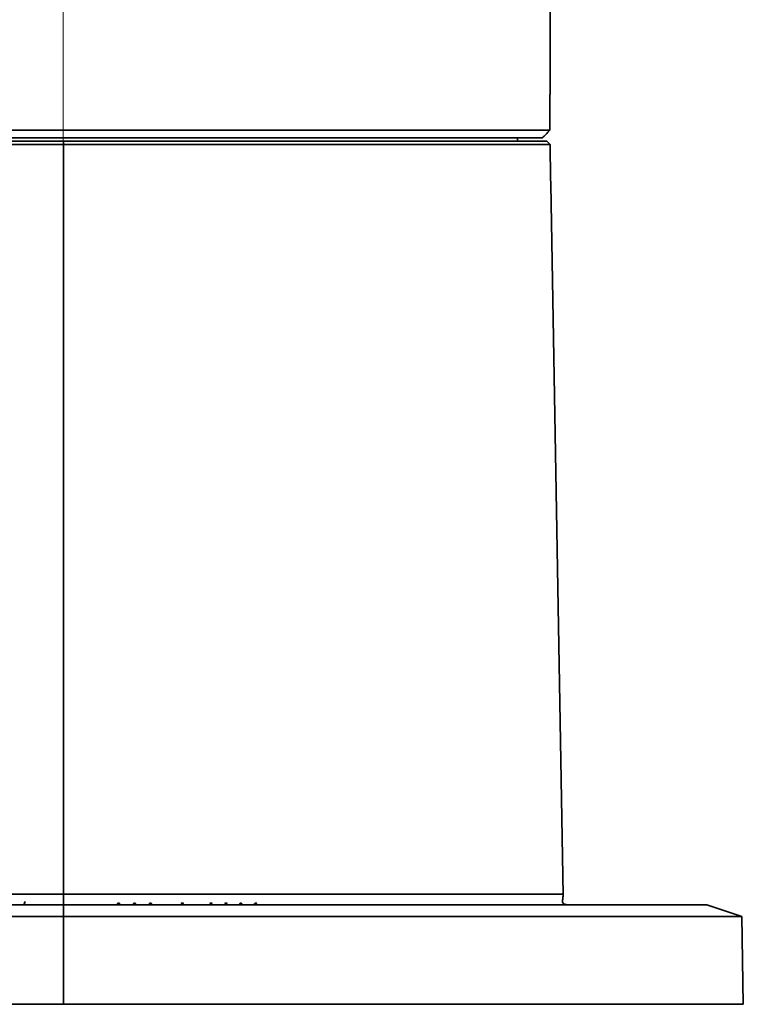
# Paper-space layout '图纸1' of a CAD drawing. Header units: millimetres. Extents: x 98 to 175, y 94 to 269.
# Tile 5 of 13: x 126 to 140, y 94 to 112. Entities that reach past the tile are written whole.
import ezdxf

# ---------------------------------------------------------------- set-up
doc = ezdxf.new("R2010")
doc.units = ezdxf.units.MM
doc.linetypes.add('CENTERX2', pattern=[20.32, 12.7, -2.54, 2.54, -2.54])
doc.layers.add('中心线层', color=6, linetype='CENTERX2', lineweight=25)

psp = doc.layouts.new('图纸1')

# ---------------------------------------------------------------- linework, layer by layer
at = {"color": 7, "linetype": 'Continuous', "lineweight": 35}
for p, q in [((136.049, 110.5744), (136.049, 112.4696)), ((136.0468, 110.5744), (136.049, 110.5744)), ((136.0468, 110.5744), (136.0468, 109.9144)), ((118.0512, 109.9144), (136.0468, 109.9144)), ((118.1907, 109.7744), (135.9073, 109.7744)), ((135.449, 109.7144), (135.449, 109.7744)), ((136.0468, 109.9144), (136.009, 109.8767)), ((127.0506, 109.6533), (118.0479, 109.6533)), ((118.109, 109.7144), (127.0506, 109.7144)), ((127.0506, 109.7144), (127.0506, 109.6533)), ((127.0506, 109.7144), (135.987, 109.7144)), ((127.0506, 109.6533), (127.0507, 95.7909)), ((136.0478, 109.6533), (127.0506, 109.6533)), ((135.987, 109.7144), (136.0478, 109.6533)), ((136.0629, 108.9144), (136.0608, 108.9144)), ((136.2922, 95.7809), (136.0629, 108.9144)), ((117.007, 95.5944), (127.0512, 95.5944)), ((127.0512, 95.5944), (127.0513, 95.3798)), ((127.0512, 95.5944), (138.949, 95.5944)), ((128.0634, 95.6195), (128.0634, 95.6195)), ((128.0636, 95.6036), (128.0636, 95.6036)), ((128.0717, 95.6202), (128.0715, 95.62)), ((128.0719, 95.6114), (128.0719, 95.6114)), ((128.0802, 95.5992), (128.0802, 95.604)), ((128.0802, 95.604), (128.0802, 95.604)), ((128.0802, 95.5992), (128.0802, 95.604)), ((128.3579, 95.6195), (128.3579, 95.6195)), ((128.3581, 95.6036), (128.3581, 95.6036)), ((128.3662, 95.6202), (128.366, 95.62)), ((128.3664, 95.6114), (128.3664, 95.6114)), ((128.3747, 95.5992), (128.3747, 95.604)), ((128.3747, 95.604), (128.3747, 95.604)), ((128.3747, 95.5992), (128.3747, 95.604)), ((128.6524, 95.6195), (128.6524, 95.6195)), ((128.6526, 95.6036), (128.6526, 95.6036)), ((128.6607, 95.6202), (128.6605, 95.62)), ((128.6609, 95.6114), (128.6609, 95.6114)), ((128.6692, 95.5992), (128.6692, 95.604)), ((128.6692, 95.604), (128.6692, 95.604)), ((128.6692, 95.5992), (128.6692, 95.604)), ((129.2447, 95.5978), (129.2447, 95.5978)), ((129.249, 95.618), (129.249, 95.618)), ((129.2496, 95.6211), (129.2496, 95.6211)), ((129.2496, 95.5948), (129.2496, 95.5948)), ((129.2506, 95.6142), (129.2505, 95.614)), ((129.2506, 95.6142), (129.2505, 95.614)), ((129.2505, 95.614), (129.2505, 95.614)), ((129.2541, 95.6072), (129.2541, 95.6072)), ((129.257, 95.5985), (129.257, 95.6021)), ((129.257, 95.5985), (129.257, 95.5985)), ((129.2649, 95.6072), (129.2649, 95.6072)), ((129.7747, 95.5957), (129.7747, 95.5957)), ((129.779, 95.6158), (129.779, 95.6158)), ((129.7796, 95.619), (129.7796, 95.619)), ((129.7806, 95.6121), (129.7805, 95.6119)), ((129.7806, 95.6121), (129.7805, 95.6119)), ((129.7805, 95.6119), (129.7805, 95.6119)), ((129.7841, 95.605), (129.7841, 95.605)), ((129.787, 95.5963), (129.787, 95.5999)), ((129.787, 95.5963), (129.787, 95.5963)), ((129.7949, 95.6291), (129.7949, 95.6291)), ((129.7949, 95.605), (129.7949, 95.605)), ((130.0513, 95.5957), (130.0513, 95.5957)), ((130.0555, 95.6158), (130.0555, 95.6158)), ((130.0562, 95.619), (130.0562, 95.619)), ((130.0572, 95.6121), (130.057, 95.6119)), ((130.0572, 95.6121), (130.057, 95.6119)), ((130.057, 95.6119), (130.057, 95.6119)), ((130.0606, 95.605), (130.0606, 95.605)), ((130.0636, 95.5963), (130.0636, 95.5999)), ((130.0636, 95.5963), (130.0636, 95.5963)), ((130.0714, 95.6291), (130.0714, 95.6291)), ((130.0714, 95.605), (130.0714, 95.605)), ((130.3246, 95.6174), (130.3246, 95.6174)), ((130.3248, 95.6014), (130.3248, 95.6014)), ((130.3329, 95.618), (130.3327, 95.6178)), ((130.3331, 95.6093), (130.3331, 95.6093)), ((130.3414, 95.5971), (130.3414, 95.6019)), ((130.3414, 95.6019), (130.3414, 95.6019)), ((130.3414, 95.5971), (130.3414, 95.6019)), ((130.6023, 95.618), (130.6023, 95.618)), ((130.6023, 95.6016), (130.6023, 95.6016)), ((130.618, 95.6097), (130.618, 95.6097)), ((139.5927, 95.3798), (138.949, 95.5944)), ((127.0513, 95.3798), (116.2354, 95.3798)), ((127.0513, 95.3798), (127.0513, 93.7544)), ((139.5927, 95.3798), (127.0513, 95.3798)), ((139.6211, 93.7544), (139.5927, 95.3798)), ((116.2101, 93.7544), (127.0513, 93.7544)), ((127.0513, 93.7544), (139.6211, 93.7544))]:
    psp.add_line(p, q, dxfattribs=at)
at = {"color": 8, "linetype": 'Continuous', "lineweight": 35}
psp.add_line((126.317, 95.5944), (126.341, 95.6556), dxfattribs=at)
at = {"color": 7, "linetype": 'Continuous', "lineweight": 35}
for points, knots in [([(136.009, 109.8767), (135.9778, 109.8454), (135.9428, 109.8103), (135.9107, 109.7779), (135.9073, 109.7744)], [0, 0, 0, 0, 0.89282494, 1, 1, 1, 1]), ([(136.0478, 109.6533), (136.0502, 109.5213), (136.0545, 109.275), (136.0588, 109.0287), (136.0608, 108.9144)], [0, 0, 0, 0, 0.5361835, 1, 1, 1, 1]), ([(127.0507, 95.5944), (127.0507, 95.5948), (127.0507, 95.5953), (127.0507, 95.6129), (127.0507, 95.6358), (127.0507, 95.6687), (127.0507, 95.7208), (127.0507, 95.7628), (127.0507, 95.7909)], [0, 0, 0, 0, 0.255448, 0.3808182, 0.5, 0.6191818, 0.744552, 1, 1, 1, 1]), ([(136.3464, 95.5994), (136.3431, 95.5998), (136.3382, 95.6004), (136.3295, 95.6021), (136.3242, 95.6033), (136.3206, 95.6043), (136.3171, 95.6053), (136.3137, 95.6065), (136.3106, 95.6077), (136.3064, 95.6094), (136.3018, 95.6118), (136.2895, 95.6199), (136.2821, 95.633), (136.2757, 95.666), (136.2868, 95.7217), (136.2901, 95.7665), (136.292, 95.7909)], [0, 0, 0, 0, 0.020238, 0.0297135, 0.0333312, 0.036398, 0.0391614, 0.0419326, 0.045004, 0.0485818, 0.0576705, 0.0696541, 0.1466925, 0.2659491, 0.5987227, 1, 1, 1, 1]), ([(128.0507, 95.6121), (128.051, 95.6144), (128.0515, 95.6185), (128.0546, 95.6212), (128.0559, 95.6224)], [0, 0, 0, 0, 0.5595841, 1, 1, 1, 1]), ([(128.054, 95.6023), (128.0533, 95.603), (128.0519, 95.6045), (128.0508, 95.608), (128.0507, 95.6105), (128.0507, 95.6121)], [0, 0, 0, 0, 0.27938765, 0.55954407, 1, 1, 1, 1]), ([(128.0638, 95.5983), (128.0617, 95.5985), (128.0581, 95.5989), (128.0552, 95.6012), (128.054, 95.6023)], [0, 0, 0, 0, 0.5591801, 1, 1, 1, 1]), ([(128.0634, 95.6195), (128.0621, 95.6194), (128.0596, 95.6191), (128.0564, 95.6172), (128.0549, 95.6142), (128.0547, 95.6122), (128.0546, 95.6112)], [0, 0, 0, 0, 0.2807792, 0.5595033, 0.7793247, 1, 1, 1, 1]), ([(128.0546, 95.6112), (128.0548, 95.61), (128.0551, 95.6075), (128.0584, 95.6042), (128.0616, 95.6038), (128.0636, 95.6036)], [0, 0, 0, 0, 0.2807757, 0.5599661, 1, 1, 1, 1]), ([(128.0559, 95.6224), (128.0584, 95.6234), (128.0627, 95.6251), (128.0674, 95.6252), (128.0695, 95.6252)], [0, 0, 0, 0, 0.5587826, 1, 1, 1, 1]), ([(128.0719, 95.6114), (128.0718, 95.6127), (128.0715, 95.6152), (128.0692, 95.618), (128.0663, 95.6192), (128.0643, 95.6194), (128.0634, 95.6195)], [0, 0, 0, 0, 0.2802975, 0.558545, 0.7789634, 1, 1, 1, 1]), ([(128.0636, 95.6036), (128.0648, 95.6037), (128.0672, 95.604), (128.0702, 95.6058), (128.0717, 95.6086), (128.0718, 95.6105), (128.0719, 95.6114)], [0, 0, 0, 0, 0.2807842, 0.5594541, 0.7792938, 1, 1, 1, 1]), ([(128.0763, 95.6108), (128.076, 95.609), (128.0755, 95.6053), (128.0725, 95.6009), (128.0681, 95.5987), (128.0652, 95.5985), (128.0638, 95.5983)], [0, 0, 0, 0, 0.2806175, 0.559274, 0.7792377, 1, 1, 1, 1]), ([(128.0695, 95.6252), (128.0744, 95.6249), (128.0805, 95.6245), (128.0866, 95.6205), (128.0898, 95.6168), (128.0903, 95.6132), (128.0907, 95.6108)], [0, 0, 0, 0, 0.4996441, 0.6253276, 0.750848, 1, 1, 1, 1]), ([(128.0715, 95.62), (128.0723, 95.6194), (128.074, 95.6183), (128.0759, 95.615), (128.0761, 95.6124), (128.0763, 95.6108)], [0, 0, 0, 0, 0.280289, 0.5603454, 1, 1, 1, 1]), ([(128.0861, 95.6108), (128.086, 95.6116), (128.0858, 95.6132), (128.0843, 95.616), (128.0797, 95.6194), (128.0749, 95.6199), (128.0717, 95.6202)], [0, 0, 0, 0, 0.125456, 0.250769, 0.4998424, 1, 1, 1, 1]), ([(128.0861, 95.6108), (128.086, 95.6116), (128.0858, 95.6132), (128.0843, 95.616), (128.0797, 95.6194), (128.0749, 95.6199), (128.0717, 95.6202)], [0, 0, 0, 0, 0.125456, 0.250769, 0.4998424, 1, 1, 1, 1]), ([(128.0802, 95.604), (128.0811, 95.6042), (128.0829, 95.6047), (128.085, 95.6064), (128.086, 95.6086), (128.0861, 95.6101), (128.0861, 95.6108)], [0, 0, 0, 0, 0.280442, 0.5594108, 0.7795263, 1, 1, 1, 1]), ([(128.0907, 95.6108), (128.0905, 95.6092), (128.0901, 95.606), (128.0876, 95.602), (128.084, 95.5998), (128.0815, 95.5994), (128.0802, 95.5992)], [0, 0, 0, 0, 0.2805416, 0.559408, 0.7794032, 1, 1, 1, 1]), ([(128.3452, 95.6121), (128.3455, 95.6144), (128.346, 95.6185), (128.3491, 95.6212), (128.3505, 95.6224)], [0, 0, 0, 0, 0.5595841, 1, 1, 1, 1]), ([(128.3485, 95.6023), (128.3478, 95.603), (128.3464, 95.6045), (128.3453, 95.608), (128.3452, 95.6105), (128.3452, 95.6121)], [0, 0, 0, 0, 0.2793877, 0.5595441, 1, 1, 1, 1]), ([(128.3583, 95.5983), (128.3563, 95.5985), (128.3526, 95.5989), (128.3497, 95.6012), (128.3485, 95.6023)], [0, 0, 0, 0, 0.5591801, 1, 1, 1, 1]), ([(128.3579, 95.6195), (128.3566, 95.6194), (128.3541, 95.6191), (128.351, 95.6172), (128.3494, 95.6142), (128.3492, 95.6122), (128.3491, 95.6112)], [0, 0, 0, 0, 0.2807792, 0.5595033, 0.7793247, 1, 1, 1, 1]), ([(128.3491, 95.6112), (128.3493, 95.61), (128.3497, 95.6075), (128.353, 95.6042), (128.3562, 95.6038), (128.3581, 95.6036)], [0, 0, 0, 0, 0.2807757, 0.5599661, 1, 1, 1, 1]), ([(128.3505, 95.6224), (128.3529, 95.6234), (128.3573, 95.6251), (128.3619, 95.6252), (128.364, 95.6252)], [0, 0, 0, 0, 0.5587826, 1, 1, 1, 1]), ([(128.3664, 95.6114), (128.3663, 95.6127), (128.3661, 95.6152), (128.3638, 95.618), (128.3608, 95.6192), (128.3589, 95.6194), (128.3579, 95.6195)], [0, 0, 0, 0, 0.2802975, 0.558545, 0.7789634, 1, 1, 1, 1]), ([(128.3581, 95.6036), (128.3593, 95.6037), (128.3617, 95.604), (128.3647, 95.6058), (128.3662, 95.6086), (128.3663, 95.6105), (128.3664, 95.6114)], [0, 0, 0, 0, 0.2807842, 0.5594541, 0.7792938, 1, 1, 1, 1]), ([(128.3708, 95.6108), (128.3705, 95.609), (128.3701, 95.6053), (128.367, 95.6009), (128.3627, 95.5987), (128.3598, 95.5985), (128.3583, 95.5983)], [0, 0, 0, 0, 0.28061745, 0.55927399, 0.77923767, 1, 1, 1, 1]), ([(128.364, 95.6252), (128.3689, 95.6249), (128.375, 95.6245), (128.3811, 95.6205), (128.3843, 95.6168), (128.3849, 95.6132), (128.3852, 95.6108)], [0, 0, 0, 0, 0.4996441, 0.6253276, 0.750848, 1, 1, 1, 1]), ([(128.366, 95.62), (128.3668, 95.6194), (128.3685, 95.6183), (128.3705, 95.615), (128.3707, 95.6124), (128.3708, 95.6108)], [0, 0, 0, 0, 0.280289, 0.5603454, 1, 1, 1, 1]), ([(128.3806, 95.6108), (128.3805, 95.6116), (128.3803, 95.6132), (128.3789, 95.616), (128.3742, 95.6194), (128.3694, 95.6199), (128.3662, 95.6202)], [0, 0, 0, 0, 0.125456, 0.250769, 0.4998424, 1, 1, 1, 1]), ([(128.3806, 95.6108), (128.3805, 95.6116), (128.3803, 95.6132), (128.3789, 95.616), (128.3742, 95.6194), (128.3694, 95.6199), (128.3662, 95.6202)], [0, 0, 0, 0, 0.125456, 0.250769, 0.4998424, 1, 1, 1, 1]), ([(128.3747, 95.604), (128.3756, 95.6042), (128.3774, 95.6047), (128.3795, 95.6064), (128.3805, 95.6086), (128.3806, 95.6101), (128.3806, 95.6108)], [0, 0, 0, 0, 0.280442, 0.5594108, 0.7795263, 1, 1, 1, 1]), ([(128.3852, 95.6108), (128.385, 95.6092), (128.3846, 95.606), (128.3821, 95.602), (128.3785, 95.5998), (128.376, 95.5994), (128.3747, 95.5992)], [0, 0, 0, 0, 0.2805416, 0.559408, 0.7794032, 1, 1, 1, 1]), ([(128.6397, 95.6121), (128.64, 95.6144), (128.6406, 95.6185), (128.6436, 95.6212), (128.645, 95.6224)], [0, 0, 0, 0, 0.55958407, 1, 1, 1, 1]), ([(128.643, 95.6023), (128.6423, 95.603), (128.6409, 95.6045), (128.6398, 95.608), (128.6398, 95.6105), (128.6397, 95.6121)], [0, 0, 0, 0, 0.2793877, 0.5595441, 1, 1, 1, 1]), ([(128.6529, 95.5983), (128.6508, 95.5985), (128.6471, 95.5989), (128.6443, 95.6012), (128.643, 95.6023)], [0, 0, 0, 0, 0.55918006, 1, 1, 1, 1]), ([(128.6524, 95.6195), (128.6511, 95.6194), (128.6486, 95.6191), (128.6455, 95.6172), (128.6439, 95.6142), (128.6438, 95.6122), (128.6437, 95.6112)], [0, 0, 0, 0, 0.2807792, 0.5595033, 0.7793247, 1, 1, 1, 1]), ([(128.6437, 95.6112), (128.6438, 95.61), (128.6442, 95.6075), (128.6475, 95.6042), (128.6507, 95.6038), (128.6526, 95.6036)], [0, 0, 0, 0, 0.2807757, 0.5599661, 1, 1, 1, 1]), ([(128.645, 95.6224), (128.6474, 95.6234), (128.6518, 95.6251), (128.6565, 95.6252), (128.6585, 95.6252)], [0, 0, 0, 0, 0.55878261, 1, 1, 1, 1]), ([(128.6609, 95.6114), (128.6608, 95.6127), (128.6606, 95.6152), (128.6583, 95.618), (128.6553, 95.6192), (128.6534, 95.6194), (128.6524, 95.6195)], [0, 0, 0, 0, 0.2802975, 0.558545, 0.7789634, 1, 1, 1, 1]), ([(128.6526, 95.6036), (128.6538, 95.6037), (128.6562, 95.604), (128.6592, 95.6058), (128.6607, 95.6086), (128.6609, 95.6105), (128.6609, 95.6114)], [0, 0, 0, 0, 0.2807842, 0.5594541, 0.7792938, 1, 1, 1, 1]), ([(128.6653, 95.6108), (128.6651, 95.609), (128.6646, 95.6053), (128.6615, 95.6009), (128.6572, 95.5987), (128.6543, 95.5985), (128.6529, 95.5983)], [0, 0, 0, 0, 0.28061745, 0.55927399, 0.77923767, 1, 1, 1, 1]), ([(128.6585, 95.6252), (128.6634, 95.6249), (128.6696, 95.6245), (128.6756, 95.6205), (128.6789, 95.6168), (128.6794, 95.6132), (128.6797, 95.6108)], [0, 0, 0, 0, 0.4996441, 0.6253276, 0.750848, 1, 1, 1, 1]), ([(128.6605, 95.62), (128.6614, 95.6194), (128.6631, 95.6183), (128.665, 95.615), (128.6652, 95.6124), (128.6653, 95.6108)], [0, 0, 0, 0, 0.280289, 0.5603454, 1, 1, 1, 1]), ([(128.6751, 95.6108), (128.6751, 95.6116), (128.6749, 95.6132), (128.6734, 95.616), (128.6687, 95.6194), (128.6639, 95.6199), (128.6607, 95.6202)], [0, 0, 0, 0, 0.125456, 0.250769, 0.4998424, 1, 1, 1, 1]), ([(128.6751, 95.6108), (128.6751, 95.6116), (128.6749, 95.6132), (128.6734, 95.616), (128.6687, 95.6194), (128.6639, 95.6199), (128.6607, 95.6202)], [0, 0, 0, 0, 0.125456, 0.250769, 0.4998424, 1, 1, 1, 1]), ([(128.6692, 95.604), (128.6701, 95.6042), (128.672, 95.6047), (128.674, 95.6064), (128.675, 95.6086), (128.6751, 95.6101), (128.6751, 95.6108)], [0, 0, 0, 0, 0.280442, 0.5594108, 0.7795263, 1, 1, 1, 1]), ([(128.6797, 95.6108), (128.6795, 95.6092), (128.6792, 95.606), (128.6767, 95.602), (128.673, 95.5998), (128.6705, 95.5994), (128.6692, 95.5992)], [0, 0, 0, 0, 0.2805416, 0.559408, 0.7794032, 1, 1, 1, 1]), ([(129.2496, 95.6211), (129.2462, 95.6214), (129.2419, 95.6217), (129.2377, 95.6244), (129.2354, 95.627), (129.2351, 95.6296), (129.2349, 95.6313)], [0, 0, 0, 0, 0.4996868, 0.6253523, 0.7508686, 1, 1, 1, 1]), ([(129.2349, 95.6081), (129.2351, 95.6099), (129.2355, 95.6129), (129.2378, 95.615), (129.2388, 95.6158)], [0, 0, 0, 0, 0.5595841, 1, 1, 1, 1]), ([(129.2373, 95.6008), (129.2368, 95.6013), (129.2358, 95.6024), (129.2349, 95.605), (129.2349, 95.607), (129.2349, 95.6081)], [0, 0, 0, 0, 0.2793877, 0.5595441, 1, 1, 1, 1]), ([(129.2447, 95.5978), (129.2432, 95.598), (129.2404, 95.5983), (129.2383, 95.6), (129.2373, 95.6008)], [0, 0, 0, 0, 0.5591801, 1, 1, 1, 1]), ([(129.2378, 95.6313), (129.2379, 95.6307), (129.238, 95.6294), (129.2394, 95.6273), (129.2434, 95.6252), (129.2472, 95.6251), (129.2496, 95.6251)], [0, 0, 0, 0, 0.1252077, 0.2502594, 0.4992463, 1, 1, 1, 1]), ([(129.2378, 95.6313), (129.2379, 95.6307), (129.238, 95.6294), (129.2394, 95.6273), (129.2434, 95.6252), (129.2472, 95.6251), (129.2496, 95.6251)], [0, 0, 0, 0, 0.1252077, 0.2502594, 0.4992463, 1, 1, 1, 1]), ([(129.2444, 95.6137), (129.2434, 95.6136), (129.2416, 95.6134), (129.2392, 95.612), (129.238, 95.6097), (129.2379, 95.6082), (129.2378, 95.6075)], [0, 0, 0, 0, 0.2807792, 0.5595033, 0.7793247, 1, 1, 1, 1]), ([(129.2378, 95.6075), (129.238, 95.6066), (129.2382, 95.6047), (129.2407, 95.6022), (129.2431, 95.6019), (129.2446, 95.6017)], [0, 0, 0, 0, 0.2807757, 0.5599661, 1, 1, 1, 1]), ([(129.2388, 95.6158), (129.2406, 95.6166), (129.2439, 95.6179), (129.2474, 95.618), (129.249, 95.618)], [0, 0, 0, 0, 0.5587826, 1, 1, 1, 1]), ([(129.2508, 95.6076), (129.2507, 95.6086), (129.2505, 95.6104), (129.2488, 95.6126), (129.2466, 95.6135), (129.2451, 95.6136), (129.2444, 95.6137)], [0, 0, 0, 0, 0.2802975, 0.558545, 0.7789634, 1, 1, 1, 1]), ([(129.2446, 95.6017), (129.2455, 95.6018), (129.2473, 95.602), (129.2495, 95.6034), (129.2506, 95.6055), (129.2507, 95.6069), (129.2508, 95.6076)], [0, 0, 0, 0, 0.28078421, 0.55945408, 0.77929378, 1, 1, 1, 1]), ([(129.2541, 95.6072), (129.2539, 95.6058), (129.2535, 95.603), (129.2512, 95.5997), (129.248, 95.5981), (129.2458, 95.5979), (129.2447, 95.5978)], [0, 0, 0, 0, 0.2806175, 0.559274, 0.7792377, 1, 1, 1, 1]), ([(129.249, 95.618), (129.2527, 95.6177), (129.2573, 95.6174), (129.2618, 95.6145), (129.2642, 95.6117), (129.2646, 95.609), (129.2649, 95.6072)], [0, 0, 0, 0, 0.4996441, 0.6253276, 0.750848, 1, 1, 1, 1]), ([(129.249, 95.618), (129.2527, 95.6177), (129.2573, 95.6174), (129.2618, 95.6145), (129.2642, 95.6117), (129.2646, 95.609), (129.2649, 95.6072)], [0, 0, 0, 0, 0.4996441, 0.6253276, 0.750848, 1, 1, 1, 1]), ([(129.2649, 95.6313), (129.2646, 95.6296), (129.2642, 95.627), (129.2618, 95.6245), (129.2575, 95.6217), (129.2531, 95.6214), (129.2496, 95.6211)], [0, 0, 0, 0, 0.2487849, 0.37428152, 0.49995453, 1, 1, 1, 1]), ([(129.2496, 95.6251), (129.2521, 95.6251), (129.2559, 95.6252), (129.2599, 95.6273), (129.2613, 95.6294), (129.2614, 95.6307), (129.2614, 95.6313)], [0, 0, 0, 0, 0.5009062, 0.7498189, 0.8747814, 1, 1, 1, 1]), ([(129.2649, 95.6313), (129.2646, 95.6296), (129.2642, 95.627), (129.2618, 95.6245), (129.2575, 95.6217), (129.2531, 95.6214), (129.2496, 95.6211)], [0, 0, 0, 0, 0.2487849, 0.3742815, 0.4999545, 1, 1, 1, 1]), ([(129.2505, 95.614), (129.2511, 95.6136), (129.2524, 95.6128), (129.2538, 95.6103), (129.254, 95.6084), (129.2541, 95.6072)], [0, 0, 0, 0, 0.280289, 0.5603454, 1, 1, 1, 1]), ([(129.2614, 95.6072), (129.2614, 95.6077), (129.2612, 95.6089), (129.2601, 95.6111), (129.2566, 95.6136), (129.253, 95.614), (129.2506, 95.6142)], [0, 0, 0, 0, 0.125456, 0.250769, 0.4998424, 1, 1, 1, 1]), ([(129.257, 95.6021), (129.2577, 95.6022), (129.259, 95.6026), (129.2606, 95.6038), (129.2614, 95.6055), (129.2614, 95.6066), (129.2614, 95.6072)], [0, 0, 0, 0, 0.280442, 0.5594108, 0.7795263, 1, 1, 1, 1]), ([(129.2649, 95.6072), (129.2647, 95.6059), (129.2645, 95.6035), (129.2626, 95.6006), (129.2598, 95.5989), (129.258, 95.5986), (129.257, 95.5985)], [0, 0, 0, 0, 0.2805416, 0.559408, 0.7794032, 1, 1, 1, 1]), ([(129.7796, 95.619), (129.7762, 95.6192), (129.7719, 95.6195), (129.7677, 95.6223), (129.7654, 95.6249), (129.7651, 95.6274), (129.7649, 95.6291)], [0, 0, 0, 0, 0.4996868, 0.6253523, 0.7508686, 1, 1, 1, 1]), ([(129.7649, 95.606), (129.7651, 95.6077), (129.7655, 95.6108), (129.7678, 95.6128), (129.7688, 95.6137)], [0, 0, 0, 0, 0.55958407, 1, 1, 1, 1]), ([(129.7673, 95.5986), (129.7668, 95.5992), (129.7658, 95.6003), (129.7649, 95.6029), (129.7649, 95.6048), (129.7649, 95.606)], [0, 0, 0, 0, 0.2793877, 0.5595441, 1, 1, 1, 1]), ([(129.7747, 95.5957), (129.7732, 95.5958), (129.7704, 95.5961), (129.7683, 95.5978), (129.7673, 95.5986)], [0, 0, 0, 0, 0.5591801, 1, 1, 1, 1]), ([(129.7678, 95.6291), (129.7679, 95.6285), (129.768, 95.6273), (129.7694, 95.6251), (129.7734, 95.6231), (129.7772, 95.623), (129.7796, 95.6229)], [0, 0, 0, 0, 0.1252077, 0.2502594, 0.4992463, 1, 1, 1, 1]), ([(129.7678, 95.6291), (129.7679, 95.6285), (129.768, 95.6273), (129.7694, 95.6251), (129.7734, 95.6231), (129.7772, 95.623), (129.7796, 95.6229)], [0, 0, 0, 0, 0.1252077, 0.2502594, 0.4992463, 1, 1, 1, 1]), ([(129.7744, 95.6116), (129.7734, 95.6115), (129.7716, 95.6113), (129.7692, 95.6098), (129.768, 95.6076), (129.7679, 95.6061), (129.7678, 95.6053)], [0, 0, 0, 0, 0.28077923, 0.5595033, 0.77932469, 1, 1, 1, 1]), ([(129.7678, 95.6053), (129.768, 95.6044), (129.7682, 95.6026), (129.7707, 95.6), (129.7731, 95.5998), (129.7746, 95.5996)], [0, 0, 0, 0, 0.2807757, 0.5599661, 1, 1, 1, 1]), ([(129.7688, 95.6137), (129.7706, 95.6144), (129.7739, 95.6158), (129.7774, 95.6158), (129.779, 95.6158)], [0, 0, 0, 0, 0.5587826, 1, 1, 1, 1]), ([(129.7808, 95.6055), (129.7807, 95.6064), (129.7805, 95.6083), (129.7788, 95.6104), (129.7766, 95.6113), (129.7751, 95.6115), (129.7744, 95.6116)], [0, 0, 0, 0, 0.2802975, 0.558545, 0.7789634, 1, 1, 1, 1]), ([(129.7746, 95.5996), (129.7755, 95.5997), (129.7773, 95.5999), (129.7795, 95.6013), (129.7806, 95.6034), (129.7807, 95.6048), (129.7808, 95.6055)], [0, 0, 0, 0, 0.28078421, 0.55945408, 0.77929378, 1, 1, 1, 1]), ([(129.7841, 95.605), (129.7839, 95.6036), (129.7835, 95.6009), (129.7812, 95.5976), (129.778, 95.596), (129.7758, 95.5958), (129.7747, 95.5957)], [0, 0, 0, 0, 0.28061745, 0.55927399, 0.77923767, 1, 1, 1, 1]), ([(129.779, 95.6158), (129.7827, 95.6156), (129.7873, 95.6153), (129.7918, 95.6123), (129.7942, 95.6095), (129.7946, 95.6068), (129.7949, 95.605)], [0, 0, 0, 0, 0.4996441, 0.6253276, 0.750848, 1, 1, 1, 1]), ([(129.779, 95.6158), (129.7827, 95.6156), (129.7873, 95.6153), (129.7918, 95.6123), (129.7942, 95.6095), (129.7946, 95.6068), (129.7949, 95.605)], [0, 0, 0, 0, 0.4996441, 0.6253276, 0.750848, 1, 1, 1, 1]), ([(129.7949, 95.6291), (129.7946, 95.6274), (129.7942, 95.6248), (129.7918, 95.6223), (129.7875, 95.6196), (129.7831, 95.6192), (129.7796, 95.619)], [0, 0, 0, 0, 0.2487849, 0.3742815, 0.4999545, 1, 1, 1, 1]), ([(129.7949, 95.6291), (129.7946, 95.6274), (129.7942, 95.6248), (129.7918, 95.6223), (129.7875, 95.6196), (129.7831, 95.6192), (129.7796, 95.619)], [0, 0, 0, 0, 0.2487849, 0.3742815, 0.4999545, 1, 1, 1, 1]), ([(129.7796, 95.6229), (129.7821, 95.623), (129.7859, 95.6231), (129.7899, 95.6251), (129.7913, 95.6273), (129.7914, 95.6285), (129.7914, 95.6291)], [0, 0, 0, 0, 0.5009062, 0.7498189, 0.8747814, 1, 1, 1, 1]), ([(129.7805, 95.6119), (129.7811, 95.6115), (129.7824, 95.6106), (129.7838, 95.6082), (129.784, 95.6062), (129.7841, 95.605)], [0, 0, 0, 0, 0.280289, 0.5603454, 1, 1, 1, 1]), ([(129.7914, 95.605), (129.7914, 95.6056), (129.7912, 95.6068), (129.7901, 95.6089), (129.7866, 95.6115), (129.783, 95.6118), (129.7806, 95.6121)], [0, 0, 0, 0, 0.125456, 0.250769, 0.4998424, 1, 1, 1, 1]), ([(129.787, 95.5999), (129.7877, 95.6001), (129.789, 95.6004), (129.7906, 95.6017), (129.7914, 95.6034), (129.7914, 95.6045), (129.7914, 95.605)], [0, 0, 0, 0, 0.280442, 0.5594108, 0.7795263, 1, 1, 1, 1]), ([(129.7949, 95.605), (129.7947, 95.6038), (129.7945, 95.6014), (129.7926, 95.5984), (129.7898, 95.5968), (129.788, 95.5965), (129.787, 95.5963)], [0, 0, 0, 0, 0.2805416, 0.559408, 0.7794032, 1, 1, 1, 1]), ([(130.0562, 95.619), (130.0528, 95.6192), (130.0485, 95.6195), (130.0442, 95.6223), (130.042, 95.6249), (130.0417, 95.6274), (130.0414, 95.6291)], [0, 0, 0, 0, 0.4996868, 0.6253523, 0.7508686, 1, 1, 1, 1]), ([(130.0414, 95.606), (130.0417, 95.6077), (130.0421, 95.6108), (130.0444, 95.6128), (130.0454, 95.6137)], [0, 0, 0, 0, 0.5595841, 1, 1, 1, 1]), ([(130.0439, 95.5986), (130.0434, 95.5992), (130.0423, 95.6003), (130.0415, 95.6029), (130.0415, 95.6048), (130.0414, 95.606)], [0, 0, 0, 0, 0.2793877, 0.5595441, 1, 1, 1, 1]), ([(130.0513, 95.5957), (130.0497, 95.5958), (130.047, 95.5961), (130.0448, 95.5978), (130.0439, 95.5986)], [0, 0, 0, 0, 0.5591801, 1, 1, 1, 1]), ([(130.0444, 95.6291), (130.0445, 95.6285), (130.0446, 95.6273), (130.046, 95.6251), (130.05, 95.6231), (130.0537, 95.623), (130.0562, 95.6229)], [0, 0, 0, 0, 0.1252077, 0.2502594, 0.4992463, 1, 1, 1, 1]), ([(130.0444, 95.6291), (130.0445, 95.6285), (130.0446, 95.6273), (130.046, 95.6251), (130.05, 95.6231), (130.0537, 95.623), (130.0562, 95.6229)], [0, 0, 0, 0, 0.1252077, 0.2502594, 0.4992463, 1, 1, 1, 1]), ([(130.051, 95.6116), (130.05, 95.6115), (130.0481, 95.6113), (130.0458, 95.6098), (130.0446, 95.6076), (130.0445, 95.6061), (130.0444, 95.6053)], [0, 0, 0, 0, 0.28077923, 0.5595033, 0.77932469, 1, 1, 1, 1]), ([(130.0444, 95.6053), (130.0445, 95.6044), (130.0448, 95.6026), (130.0473, 95.6), (130.0497, 95.5998), (130.0511, 95.5996)], [0, 0, 0, 0, 0.2807757, 0.5599661, 1, 1, 1, 1]), ([(130.0454, 95.6137), (130.0472, 95.6144), (130.0505, 95.6158), (130.054, 95.6158), (130.0555, 95.6158)], [0, 0, 0, 0, 0.55878261, 1, 1, 1, 1]), ([(130.0573, 95.6055), (130.0573, 95.6064), (130.0571, 95.6083), (130.0554, 95.6104), (130.0531, 95.6113), (130.0517, 95.6115), (130.051, 95.6116)], [0, 0, 0, 0, 0.2802975, 0.558545, 0.7789634, 1, 1, 1, 1]), ([(130.0511, 95.5996), (130.052, 95.5997), (130.0538, 95.5999), (130.056, 95.6013), (130.0572, 95.6034), (130.0573, 95.6048), (130.0573, 95.6055)], [0, 0, 0, 0, 0.2807842, 0.5594541, 0.7792938, 1, 1, 1, 1]), ([(130.0606, 95.605), (130.0604, 95.6036), (130.0601, 95.6009), (130.0578, 95.5976), (130.0545, 95.596), (130.0524, 95.5958), (130.0513, 95.5957)], [0, 0, 0, 0, 0.2806175, 0.559274, 0.7792377, 1, 1, 1, 1]), ([(130.0555, 95.6158), (130.0592, 95.6156), (130.0638, 95.6153), (130.0684, 95.6123), (130.0708, 95.6095), (130.0712, 95.6068), (130.0714, 95.605)], [0, 0, 0, 0, 0.4996441, 0.6253276, 0.750848, 1, 1, 1, 1]), ([(130.0555, 95.6158), (130.0592, 95.6156), (130.0638, 95.6153), (130.0684, 95.6123), (130.0708, 95.6095), (130.0712, 95.6068), (130.0714, 95.605)], [0, 0, 0, 0, 0.49964411, 0.6253276, 0.75084799, 1, 1, 1, 1]), ([(130.0714, 95.6291), (130.0712, 95.6274), (130.0708, 95.6248), (130.0684, 95.6223), (130.064, 95.6196), (130.0597, 95.6192), (130.0562, 95.619)], [0, 0, 0, 0, 0.2487849, 0.3742815, 0.4999545, 1, 1, 1, 1]), ([(130.0562, 95.6229), (130.0587, 95.623), (130.0624, 95.6231), (130.0665, 95.6251), (130.0679, 95.6273), (130.068, 95.6285), (130.068, 95.6291)], [0, 0, 0, 0, 0.50090618, 0.74981891, 0.87478138, 1, 1, 1, 1]), ([(130.0714, 95.6291), (130.0712, 95.6274), (130.0708, 95.6248), (130.0684, 95.6223), (130.064, 95.6196), (130.0597, 95.6192), (130.0562, 95.619)], [0, 0, 0, 0, 0.2487849, 0.3742815, 0.4999545, 1, 1, 1, 1]), ([(130.057, 95.6119), (130.0577, 95.6115), (130.0589, 95.6106), (130.0604, 95.6082), (130.0605, 95.6062), (130.0606, 95.605)], [0, 0, 0, 0, 0.28028905, 0.56034539, 1, 1, 1, 1]), ([(130.068, 95.605), (130.0679, 95.6056), (130.0678, 95.6068), (130.0667, 95.6089), (130.0632, 95.6115), (130.0596, 95.6118), (130.0572, 95.6121)], [0, 0, 0, 0, 0.125456, 0.250769, 0.4998424, 1, 1, 1, 1]), ([(130.0636, 95.5999), (130.0643, 95.6001), (130.0656, 95.6004), (130.0672, 95.6017), (130.0679, 95.6034), (130.068, 95.6045), (130.068, 95.605)], [0, 0, 0, 0, 0.280442, 0.5594108, 0.7795263, 1, 1, 1, 1]), ([(130.0714, 95.605), (130.0713, 95.6038), (130.071, 95.6014), (130.0691, 95.5984), (130.0664, 95.5968), (130.0645, 95.5965), (130.0636, 95.5963)], [0, 0, 0, 0, 0.2805416, 0.559408, 0.7794032, 1, 1, 1, 1]), ([(130.3119, 95.6099), (130.3122, 95.6122), (130.3127, 95.6163), (130.3158, 95.619), (130.3171, 95.6202)], [0, 0, 0, 0, 0.5595841, 1, 1, 1, 1]), ([(130.3152, 95.6001), (130.3145, 95.6008), (130.3131, 95.6023), (130.312, 95.6058), (130.3119, 95.6084), (130.3119, 95.6099)], [0, 0, 0, 0, 0.2793877, 0.5595441, 1, 1, 1, 1]), ([(130.325, 95.5962), (130.323, 95.5964), (130.3193, 95.5968), (130.3164, 95.5991), (130.3152, 95.6001)], [0, 0, 0, 0, 0.55918006, 1, 1, 1, 1]), ([(130.3246, 95.6174), (130.3233, 95.6173), (130.3208, 95.617), (130.3176, 95.615), (130.3161, 95.6121), (130.3159, 95.6101), (130.3158, 95.6091)], [0, 0, 0, 0, 0.2807792, 0.5595033, 0.7793247, 1, 1, 1, 1]), ([(130.3158, 95.6091), (130.316, 95.6078), (130.3164, 95.6054), (130.3196, 95.602), (130.3228, 95.6017), (130.3248, 95.6014)], [0, 0, 0, 0, 0.2807757, 0.5599661, 1, 1, 1, 1]), ([(130.3171, 95.6202), (130.3196, 95.6212), (130.3239, 95.623), (130.3286, 95.623), (130.3307, 95.6231)], [0, 0, 0, 0, 0.5587826, 1, 1, 1, 1]), ([(130.3331, 95.6093), (130.333, 95.6105), (130.3327, 95.613), (130.3305, 95.6159), (130.3275, 95.6171), (130.3255, 95.6173), (130.3246, 95.6174)], [0, 0, 0, 0, 0.2802975, 0.558545, 0.7789634, 1, 1, 1, 1]), ([(130.3248, 95.6014), (130.326, 95.6016), (130.3284, 95.6018), (130.3314, 95.6037), (130.3329, 95.6065), (130.333, 95.6083), (130.3331, 95.6093)], [0, 0, 0, 0, 0.2807842, 0.5594541, 0.7792938, 1, 1, 1, 1]), ([(130.3375, 95.6086), (130.3372, 95.6068), (130.3368, 95.6031), (130.3337, 95.5987), (130.3293, 95.5966), (130.3265, 95.5963), (130.325, 95.5962)], [0, 0, 0, 0, 0.2806175, 0.559274, 0.7792377, 1, 1, 1, 1]), ([(130.3307, 95.6231), (130.3356, 95.6227), (130.3417, 95.6223), (130.3478, 95.6184), (130.351, 95.6147), (130.3515, 95.6111), (130.3519, 95.6086)], [0, 0, 0, 0, 0.4996441, 0.6253276, 0.750848, 1, 1, 1, 1]), ([(130.3327, 95.6178), (130.3335, 95.6173), (130.3352, 95.6161), (130.3372, 95.6129), (130.3374, 95.6102), (130.3375, 95.6086)], [0, 0, 0, 0, 0.280289, 0.5603454, 1, 1, 1, 1]), ([(130.3473, 95.6086), (130.3472, 95.6094), (130.347, 95.611), (130.3456, 95.6139), (130.3409, 95.6173), (130.3361, 95.6177), (130.3329, 95.618)], [0, 0, 0, 0, 0.125456, 0.250769, 0.4998424, 1, 1, 1, 1]), ([(130.3473, 95.6086), (130.3472, 95.6094), (130.347, 95.611), (130.3456, 95.6139), (130.3409, 95.6173), (130.3361, 95.6177), (130.3329, 95.618)], [0, 0, 0, 0, 0.125456, 0.250769, 0.4998424, 1, 1, 1, 1]), ([(130.3414, 95.6019), (130.3423, 95.6021), (130.3441, 95.6025), (130.3462, 95.6042), (130.3472, 95.6065), (130.3473, 95.6079), (130.3473, 95.6086)], [0, 0, 0, 0, 0.280442, 0.5594108, 0.7795263, 1, 1, 1, 1]), ([(130.3519, 95.6086), (130.3517, 95.607), (130.3513, 95.6038), (130.3488, 95.5999), (130.3452, 95.5977), (130.3427, 95.5973), (130.3414, 95.5971)], [0, 0, 0, 0, 0.2805416, 0.559408, 0.7794032, 1, 1, 1, 1]), ([(130.582, 95.6097), (130.5823, 95.612), (130.5829, 95.6154), (130.5861, 95.6188), (130.5919, 95.6224), (130.5977, 95.6229), (130.6023, 95.6232)], [0, 0, 0, 0, 0.2487849, 0.3742815, 0.4999545, 1, 1, 1, 1]), ([(130.6023, 95.5961), (130.5976, 95.5964), (130.5918, 95.5968), (130.5859, 95.6004), (130.5828, 95.6039), (130.5823, 95.6074), (130.582, 95.6097)], [0, 0, 0, 0, 0.500012, 0.6256932, 0.7512012, 1, 1, 1, 1]), ([(130.6023, 95.618), (130.599, 95.6179), (130.594, 95.6178), (130.5886, 95.6151), (130.5868, 95.6122), (130.5866, 95.6105), (130.5866, 95.6097)], [0, 0, 0, 0, 0.5009062, 0.7498189, 0.8747814, 1, 1, 1, 1]), ([(130.5866, 95.6097), (130.5866, 95.6089), (130.5868, 95.6072), (130.5887, 95.6044), (130.5941, 95.6018), (130.599, 95.6017), (130.6023, 95.6016)], [0, 0, 0, 0, 0.1251313, 0.2500469, 0.4990601, 1, 1, 1, 1]), ([(130.6023, 95.6232), (130.6069, 95.6229), (130.6126, 95.6225), (130.6182, 95.6188), (130.6212, 95.6154), (130.6217, 95.6119), (130.622, 95.6097)], [0, 0, 0, 0, 0.4996868, 0.6253523, 0.7508686, 1, 1, 1, 1]), ([(130.618, 95.6097), (130.6179, 95.6105), (130.6178, 95.6122), (130.6159, 95.615), (130.6106, 95.6178), (130.6056, 95.6179), (130.6023, 95.618)], [0, 0, 0, 0, 0.1252077, 0.2502594, 0.4992463, 1, 1, 1, 1]), ([(130.618, 95.6097), (130.6179, 95.6105), (130.6178, 95.6122), (130.6159, 95.615), (130.6106, 95.6178), (130.6056, 95.6179), (130.6023, 95.618)], [0, 0, 0, 0, 0.1252077, 0.2502594, 0.4992463, 1, 1, 1, 1]), ([(130.622, 95.6097), (130.6217, 95.6074), (130.6212, 95.604), (130.6182, 95.6005), (130.6126, 95.5968), (130.6069, 95.5964), (130.6023, 95.5961)], [0, 0, 0, 0, 0.2491225, 0.3746349, 0.500323, 1, 1, 1, 1]), ([(130.6023, 95.6016), (130.6056, 95.6017), (130.6105, 95.6018), (130.6159, 95.6044), (130.6178, 95.6072), (130.618, 95.6089), (130.618, 95.6097)], [0, 0, 0, 0, 0.5008962, 0.74990624, 0.8748636, 1, 1, 1, 1]), ([(130.6023, 95.6016), (130.6056, 95.6017), (130.6105, 95.6018), (130.6159, 95.6044), (130.6178, 95.6072), (130.618, 95.6089), (130.618, 95.6097)], [0, 0, 0, 0, 0.5008962, 0.7499062, 0.8748636, 1, 1, 1, 1]), ([(130.6207, 95.6331), (130.62, 95.632), (130.6187, 95.6299), (130.6145, 95.6277), (130.6113, 95.6274), (130.6093, 95.6272)], [0, 0, 0, 0, 0.2794745, 0.5594954, 1, 1, 1, 1])]:
    psp.add_open_spline(points, degree=3, knots=knots, dxfattribs=at)
psp.add_open_spline([(120.2387, 95.7909), (120.4614, 95.7909), (120.907, 95.7909), (121.6607, 95.7909), (122.4668, 95.7909), (123.3235, 95.7909), (124.2198, 95.7909), (125.1464, 95.7909), (126.0934, 95.7909), (126.7316, 95.7909), (127.0507, 95.7909)], degree=3, dxfattribs=at)
at = {"color": 8, "linetype": 'Continuous', "lineweight": 35}
psp.add_open_spline([(127.0507, 95.7909), (127.454, 95.7909), (128.2606, 95.7909), (129.4497, 95.7909), (130.5978, 95.7909), (131.6852, 95.7909), (132.6932, 95.7909), (133.6047, 95.7909), (134.404, 95.7909), (135.0773, 95.7909), (135.614, 95.7909), (136.0011, 95.7909), (136.2464, 95.7909), (136.2768, 95.7909), (136.292, 95.7909)], degree=3, dxfattribs=at)
at = {"layer": '中心线层', "linetype": 'CENTERX2', "lineweight": 18}
psp.add_line((127.049, 108.5744), (127.049, 124.112), dxfattribs=at)

doc.saveas('drawing.dxf')
